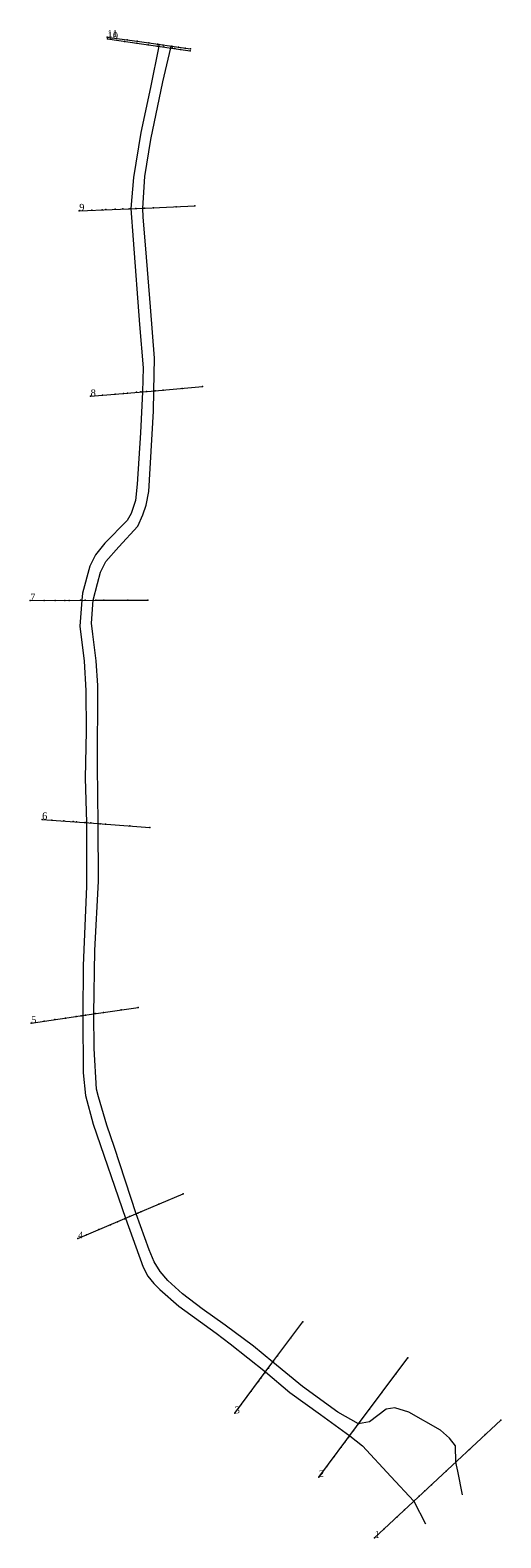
# Model space of a CAD drawing. Header units: millimetres. Extents: x 521885 to 522021, y 4174747 to 4175185.
import ezdxf

# ---------------------------------------------------------------- set-up
doc = ezdxf.new("R2010")
doc.units = ezdxf.units.MM
for name, color, linetype, lineweight in [('KESIT_AD', 6, 'Continuous', 0), ('KESIT_HAT', 30, 'Continuous', 0), ('NOKTA', 5, 'Continuous', 0), ('SEV_SEVUSTU', 5, 'Continuous', 0)]:
    doc.layers.add(name, color=color, linetype=linetype, lineweight=lineweight)
doc.styles.get("Standard").update_dxf_attribs({"font": 'TIMES.TTF'})

msp = doc.modelspace()

# ---------------------------------------------------------------- linework, layer by layer
at = {"layer": 'KESIT_HAT', "lineweight": 5}
for points in [[(521907.1, 4175183.14, 938.13), (521916.42, 4175181.8, 938.13), (521931.26, 4175179.68, 938.13)], [(521907.19, 4175182.57, 938.13), (521916.34, 4175181.26, 938.13), (521931.19, 4175179.14, 938.13)], [(521898.94, 4175132.65, 942.48), (521918.11, 4175133.44, 942.48), (521932.49, 4175134.04, 942.48)], [(521902.26, 4175078.72, 944.36), (521919.8, 4175080.23, 944.36), (521934.75, 4175081.52, 944.36)], [(521884.69, 4175019.38, 945.3), (521903.91, 4175019.43, 945.3), (521918.91, 4175019.47, 945.3)], [(521888.16, 4174955.76, 946.95), (521903.12, 4174954.64, 946.95), (521919.48, 4174953.43, 946.95)], [(521884.98, 4174896.54, 948.59), (521901.19, 4174898.92, 948.59), (521916.03, 4174901.11, 948.59)], [(521898.58, 4174833.93, 950), (521915.38, 4174841.06, 950), (521929.19, 4174846.92, 950)], [(521944.12, 4174783.12, 951.88), (521954.93, 4174797.65, 951.88), (521963.89, 4174809.68, 951.88)], [(521968.57, 4174764.58, 952.11), (521979.55, 4174779.33, 952.11), (521994.38, 4174799.25, 952.11)], [(521984.76, 4174746.92, 950), (522007.31, 4174767.98, 950), (522021.44, 4174781.17, 950)]]:
    msp.add_polyline3d(points, dxfattribs=at)
at = {"layer": 'NOKTA', "color": 3, "lineweight": 0}
for p in [(521907.1, 4175183.14, 941.16), (521907.19, 4175182.57, 940.86), (521909.82, 4175182.75, 940.22), (521912.1, 4175181.87, 939.81), (521912.87, 4175182.31, 939.51), (521915.69, 4175181.36, 939.04), (521915.8, 4175181.89, 938.87), (521919.02, 4175180.88, 938.57), (521919.19, 4175181.41, 938.34), (521921.57, 4175180.52, 938.63), (521921.7, 4175181.05, 938.04), (521922.03, 4175180.45, 938.63), (521922.03, 4175180.45, 935.96), (521922.06, 4175181, 938.04), (521922.06, 4175181, 935.49), (521923.35, 4175180.81, 935.49), (521923.5, 4175180.24, 935.96), (521925.55, 4175179.95, 938.63), (521925.55, 4175179.95, 935.96), (521925.68, 4175180.48, 938.04), (521925.68, 4175180.48, 935.49), (521925.99, 4175179.88, 938.63), (521926.07, 4175180.42, 938.04), (521926.71, 4175179.78, 938.34), (521927.82, 4175180.17, 938.34), (521928.34, 4175179.55, 938.34), (521929.7, 4175179.9, 938.34), (521931.19, 4175179.14, 938.4), (521931.26, 4175179.68, 938.28), (521898.94, 4175132.65, 947.5), (521902.65, 4175132.8, 946.33), (521905.6, 4175132.92, 944.39), (521906.68, 4175132.97, 941.69), (521909.38, 4175133.08, 940.33), (521911.6, 4175133.17, 940.22), (521913.45, 4175133.25, 940.75), (521913.93, 4175133.27, 940.75), (521913.93, 4175133.27, 937.96), (521915.36, 4175133.33, 937.96), (521917.42, 4175133.42, 940.75), (521917.42, 4175133.42, 937.96), (521917.79, 4175133.43, 940.75), (521920.49, 4175133.54, 940.31), (521927.1, 4175133.82, 940.31), (521932.49, 4175134.04, 939.84), (521902.26, 4175078.72, 946.15), (521905.72, 4175079.02, 945.68), (521909.39, 4175079.34, 944.86), (521911.8, 4175079.54, 944.15), (521913, 4175079.65, 942.8), (521915.56, 4175079.87, 942.74), (521916.89, 4175079.98, 942.77), (521917.35, 4175080.02, 942.74), (521917.35, 4175080.02, 939.84), (521918.46, 4175080.12, 939.84), (521920.66, 4175080.31, 942.83), (521920.66, 4175080.31, 939.84), (521921.01, 4175080.34, 942.86), (521923.37, 4175080.54, 942.19), (521928.86, 4175081.01, 941.83), (521934.75, 4175081.52, 942.07), (521884.69, 4175019.38, 948.74), (521888.75, 4175019.39, 949.09), (521891.99, 4175019.4, 947.91), (521894.79, 4175019.41, 947.03), (521896.07, 4175019.41, 944.56), (521899.28, 4175019.42, 944.62), (521899.74, 4175019.42, 944.62), (521899.74, 4175019.42, 941.6), (521900.68, 4175019.42, 941.6), (521903.03, 4175019.43, 944.62), (521903.03, 4175019.43, 941.6), (521903.73, 4175019.43, 944.62), (521906.08, 4175019.44, 944.54), (521913.03, 4175019.46, 944.18), (521918.91, 4175019.47, 943.95), (521888.16, 4174955.76, 950.56), (521891.02, 4174955.54, 950.38), (521894.46, 4174955.29, 948.79), (521897.14, 4174955.09, 947.68), (521898.13, 4174955.01, 945.97), (521900.66, 4174954.83, 946.06), (521901.07, 4174954.8, 946.03), (521901.07, 4174954.8, 943.36), (521902.32, 4174954.7, 943.36), (521904.48, 4174954.54, 946.33), (521904.48, 4174954.54, 943.36), (521905.02, 4174954.5, 946.33), (521906.54, 4174954.39, 945.71), (521913.69, 4174953.86, 945.83), (521919.48, 4174953.43, 945.48), (521898.01, 4174898.45, 948.56), (521899.48, 4174898.67, 947.83), (521899.97, 4174898.74, 947.83), (521899.97, 4174898.74, 944.77), (521900.81, 4174898.87, 944.77), (521903.19, 4174899.22, 948), (521903.19, 4174899.22, 944.77), (521903.61, 4174899.28, 948), (521905.95, 4174899.62, 946.89), (521911.11, 4174900.38, 946.89), (521916.03, 4174901.11, 946.77), (521884.98, 4174896.54, 949.26), (521888.72, 4174897.09, 949.21), (521891.82, 4174897.54, 949.21), (521895, 4174898.01, 949.21), (521929.19, 4174846.92, 952.88), (521915.95, 4174841.3, 949.79), (521916.88, 4174841.7, 948.65), (521922.09, 4174843.91, 948.65), (521908, 4174837.93, 950.73), (521910.08, 4174838.81, 950.38), (521912.13, 4174839.68, 949.79), (521912.41, 4174839.8, 949.79), (521912.41, 4174839.8, 946.65), (521913.58, 4174840.3, 946.65), (521915.5, 4174841.11, 949.79), (521915.5, 4174841.11, 946.65), (521898.58, 4174833.93, 951.73), (521901.09, 4174835, 950.67), (521904.63, 4174836.5, 949.73), (521963.89, 4174809.68, 949.47), (521960.47, 4174805.09, 949.47), (521955.18, 4174797.98, 951.26), (521955.18, 4174797.98, 948.53), (521955.39, 4174798.26, 951.26), (521956.52, 4174799.78, 949.71), (521994.38, 4174799.25, 951.82), (521951.75, 4174793.37, 950.91), (521952.9, 4174794.91, 950.88), (521953.09, 4174795.17, 950.88), (521953.09, 4174795.17, 948.53), (521953.91, 4174796.26, 948.53), (521990.92, 4174794.61, 955.93), (521948.93, 4174789.58, 952.91), (521951.01, 4174792.38, 951.61), (521986.86, 4174789.16, 955.7), (521946.04, 4174785.7, 954.02), (521983.26, 4174784.32, 952.88), (521944.12, 4174783.12, 954.49), (521980.06, 4174780.02, 952), (521980.06, 4174780.02, 949.47), (521980.38, 4174780.44, 952), (522021.44, 4174781.17, 953.94), (521977.16, 4174776.12, 951.7), (521977.52, 4174776.6, 951.7), (521977.52, 4174776.6, 949.47), (521978.64, 4174778.11, 949.47), (522016.89, 4174776.92, 954.17), (521975.07, 4174773.31, 952.79), (521976.19, 4174774.82, 951.97), (522012.31, 4174772.64, 954.64), (521970.89, 4174767.7, 953.02), (521973.02, 4174770.55, 953.02), (522008.33, 4174768.93, 955.35), (521968.57, 4174764.58, 953.02), (522005.51, 4174766.3, 952.85), (521997.68, 4174758.99, 950.5), (521999.37, 4174760.56, 950.41), (522001.26, 4174762.33, 950.5), (521993.49, 4174755.07, 951.67), (521996.13, 4174757.54, 951.82), (521987.43, 4174749.42, 952.38), (521991.2, 4174752.94, 952.5), (521984.76, 4174746.92, 951.79)]:
    msp.add_point(p, dxfattribs=at)
at = {"layer": 'NOKTA', "color": 3, "lineweight": 13}
for p in [(521922.03, 4175180.45, 935.96), (521922.06, 4175181, 935.49), (521925.55, 4175179.95, 935.96), (521925.68, 4175180.48, 935.49), (521913.93, 4175133.27, 937.96), (521917.42, 4175133.42, 937.96), (521917.35, 4175080.02, 939.84), (521920.66, 4175080.31, 939.84), (521899.74, 4175019.42, 941.6), (521903.03, 4175019.43, 941.6), (521901.07, 4174954.8, 943.36), (521904.48, 4174954.54, 943.36), (521899.97, 4174898.74, 944.77), (521903.19, 4174899.22, 944.77), (521912.41, 4174839.8, 946.65), (521915.5, 4174841.11, 946.65), (521955.18, 4174797.98, 948.53), (521953.09, 4174795.17, 948.53), (521980.06, 4174780.02, 949.47), (521977.52, 4174776.6, 949.47)]:
    msp.add_point(p, dxfattribs=at)
at = {"layer": 'SEV_SEVUSTU', "color": 3, "lineweight": 5}
for points in [[(521922.06, 4175181, 938.04), (521922.03, 4175180.45, 938.63), (521919.64, 4175168.47, 939.34), (521916.82, 4175155.39, 939.92), (521914.68, 4175142.27, 940.16), (521913.93, 4175133.27, 940.75), (521914.61, 4175124.22, 940.98), (521916.42, 4175099.59, 942.16), (521917.48, 4175086.97, 942.51), (521917.35, 4175080.02, 942.74), (521916.72, 4175068.11, 943.1), (521915.8, 4175053.17, 943.57), (521915.3, 4175048.45, 943.92), (521914.05, 4175044.62, 944.04), (521912.91, 4175042.65, 944.04), (521906.43, 4175036.04, 944.27), (521903.67, 4175032.68, 944.39), (521901.98, 4175029.39, 944.51), (521899.87, 4175021.51, 944.62), (521899.74, 4175019.42, 944.62), (521899.14, 4175011.9, 944.86), (521900.34, 4175001.7, 945.33), (521900.83, 4174993.23, 945.33), (521900.94, 4174981.35, 945.45), (521900.63, 4174967.71, 946.03), (521901.07, 4174954.8, 946.03), (521901.02, 4174936.28, 946.62), (521900.08, 4174913.24, 947.33), (521899.97, 4174898.74, 947.83), (521900.05, 4174882.1, 948.41), (521900.76, 4174875.51, 948.65), (521902.97, 4174867.14, 949.24), (521912.41, 4174839.8, 949.79), (521917.56, 4174825.58, 950.03), (521918.91, 4174822.96, 950.03), (521920.58, 4174820.84, 950.15), (521922.39, 4174819.09, 950.15), (521927.9, 4174814.31, 950.03), (521938.69, 4174806.44, 950.5), (521942.84, 4174803.35, 950.5), (521953.09, 4174795.17, 950.88), (521960.14, 4174789.2, 950.88), (521969.04, 4174782.75, 951.35), (521977.52, 4174776.6, 951.7), (521981.29, 4174773.69, 951.59), (521989.48, 4174764.73, 951.47), (521996.13, 4174757.54, 951.82), (521999.57, 4174750.96, 951.94)], [(522010.34, 4174759.44, 955.46), (522008.94, 4174766.29, 955.34), (522008.33, 4174768.93, 955.34), (522008.27, 4174773.69, 954.88), (522006.55, 4174775.94, 954.88), (522003.94, 4174778.21, 954.88), (521994.68, 4174783.46, 955.23), (521990.64, 4174784.72, 955.11), (521988.11, 4174784.35, 954.88), (521983.29, 4174780.6, 951.35), (521980.06, 4174780.02, 952), (521974.1, 4174783.44, 951.65), (521963.83, 4174790.96, 951.29), (521955.18, 4174797.98, 951.26), (521949.59, 4174802.64, 951.15), (521941.3, 4174808.78, 950.68), (521934.63, 4174813.47, 950.09), (521928.98, 4174817.86, 950.09), (521924.71, 4174821.7, 950.09), (521922.47, 4174824.34, 950.09), (521920.69, 4174827.18, 950.09), (521919.23, 4174830.65, 949.97), (521915.5, 4174841.11, 949.79), (521909.16, 4174860.35, 949.21), (521907.01, 4174866.87, 949.21), (521904.52, 4174875.11, 948.74), (521903.94, 4174877.3, 948.85), (521903.3, 4174889.18, 948.38), (521903.19, 4174899.22, 948), (521903.51, 4174917.66, 947.77), (521904.57, 4174937.74, 946.95), (521904.48, 4174954.54, 946.33), (521904.27, 4174971.17, 945.86), (521904.33, 4174994.65, 945.51), (521903.84, 4175001.78, 945.39), (521902.94, 4175009.58, 945.15), (521902.55, 4175012.81, 945.04), (521903.03, 4175019.43, 944.62), (521904.21, 4175024.35, 944.51), (521905.15, 4175027.62, 944.51), (521906.7, 4175030.72, 944.51), (521910.5, 4175034.92, 944.51), (521915.95, 4175040.96, 944.04), (521917.44, 4175044.22, 944.04), (521918.4, 4175047.05, 944.04), (521919.12, 4175051.06, 943.8), (521920.51, 4175074.41, 943.1), (521920.66, 4175080.31, 942.83), (521920.78, 4175089.83, 942.6), (521919.61, 4175104.73, 941.78), (521918.3, 4175121.56, 941.3), (521917.49, 4175130.79, 940.95), (521917.42, 4175133.42, 940.75), (521918.02, 4175142.63, 940.28), (521919.72, 4175153.35, 940.04), (521923.26, 4175170.07, 939.57), (521925.55, 4175179.95, 938.63), (521925.68, 4175180.48, 938.04)]]:
    msp.add_polyline3d(points, dxfattribs=at)

# ---------------------------------------------------------------- texts
at = {"layer": 'KESIT_AD', "lineweight": 0}
for s, p in [('11', (521907.1, 4175183.14)), ('10', (521907.19, 4175182.57)), ('9', (521898.94, 4175132.65)), ('8', (521902.26, 4175078.72)), ('7', (521884.69, 4175019.38)), ('6', (521888.16, 4174955.76)), ('5', (521884.98, 4174896.54)), ('4', (521898.58, 4174833.93)), ('3', (521944.12, 4174783.12)), ('2', (521968.57, 4174764.58)), ('1', (521984.76, 4174746.92))]:
    msp.add_text(s, height=2, dxfattribs=at).set_placement(p)

doc.saveas('drawing.dxf')
